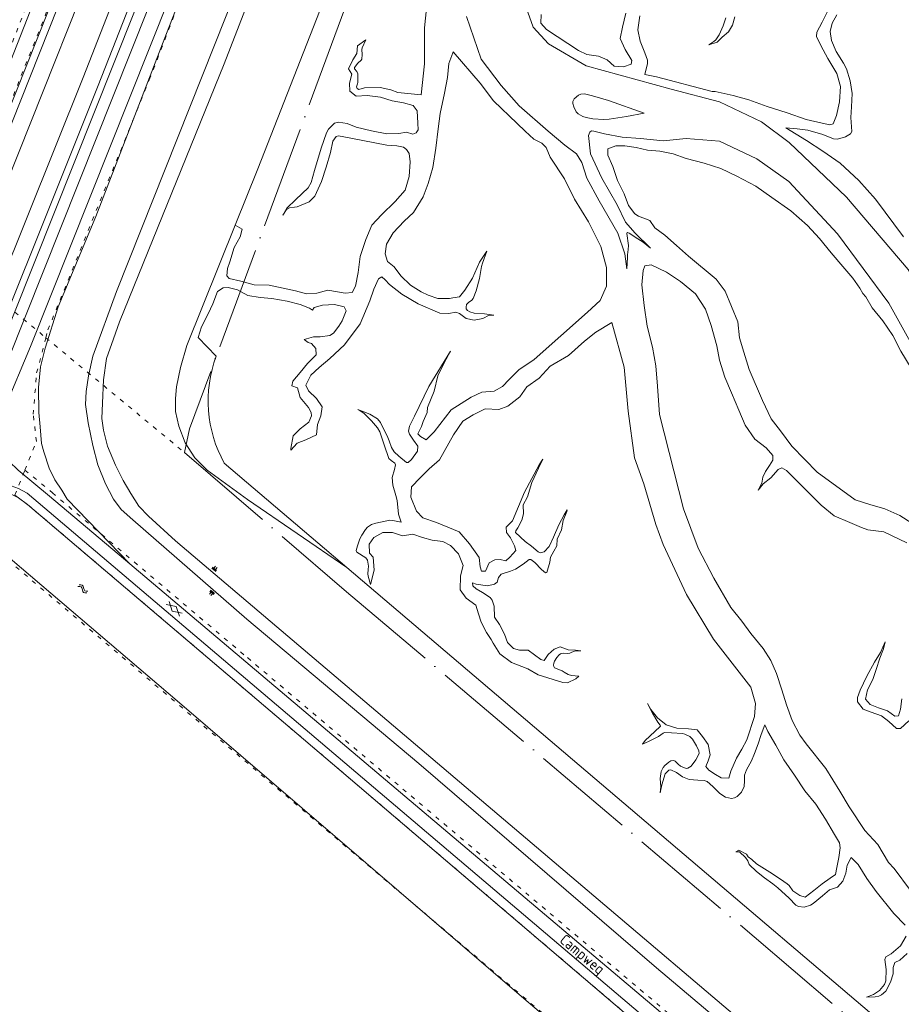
# Model space of a CAD drawing. Header units: metres. Extents: x 64961 to 73789, y 403835 to 410663.
# Tile 91 of 135: x 72092 to 72297, y 404284 to 404514. Entities that reach past the tile are written whole.
import ezdxf

# ---------------------------------------------------------------- set-up
doc = ezdxf.new("R2010")
doc.units = ezdxf.units.M
doc.linetypes.add('ACAD_ISO04W100', pattern=[30, 24, -3, 0, -3])
doc.linetypes.add('PERCEELGRENS', pattern=[2.5, 1, -1.5])
for name, color, linetype, lineweight in [('B-GEO-OG-GRENS-sectie-G', 253, 'ACAD_ISO04W100', 0), ('B-GEO-OG-GRENS_perceel-G', 253, 'PERCEELGRENS', 0), ('B-GEO-OG-OVLIJNOBJ-G', 253, 'Continuous', 0), ('B-GEO-OG-RASTER-G', 253, 'WZE_AFRASTERING', 0), ('B-GEO-OG-SLOOT_insteek-G', 253, 'Continuous', 0), ('B-GEO-OG-STRAATNAAM-T', 7, 'Continuous', 35), ('B-GEO-OG-TALUD-S', 253, 'Continuous', 0), ('B-GEO-OG-VERH_gesl-S', 253, 'Continuous', 0), ('B-GEO-OG-VERH_kntgesl-G', 253, 'Continuous', 0), ('B-GEO-OG-WATER-S', 253, 'Continuous', 0), ('T22', 7, 'Continuous', 0)]:
    doc.layers.add(name, color=color, linetype=linetype, lineweight=lineweight)
doc.styles.add('isocp', font='isocp.shx')
doc.linetypes.add('WZE_AFRASTERING', pattern='A,9,-1.72,[205,WZE.shx,S=0.155,R=0,X=0,Y=0],-3.28', length=14)

# ---------------------------------------------------------------- blocks, each defined once
blk = doc.blocks.new('S012')
at = {"color": 0}
for p, q in [((1.18, 2.05), (0, 0)), ((1.18, -2.05), (0, 0)), ((1.4, 0), (0.21, -2.05)), ((1.4, 0), (0.22, 2.05))]:
    blk.add_line(p, q, dxfattribs=at)
blk = doc.blocks.new('S04')
at = {"color": 0}
for p, q in [((0, 0.5), (0.5, 0.5)), ((0, 0.25), (1, 0.25)), ((0, 0), (0.5, 0)), ((0, -0.25), (1, -0.25)), ((0, -0.5), (0.5, -0.5))]:
    blk.add_line(p, q, dxfattribs=at)
blk = doc.blocks.new('S05')
at = {"color": 0}
for p, q in [((0.08, 0.3), (0.38, 0.59)), ((0.11, -0.19), (0.41, 0.09)), ((0.38, 0.59), (0.68, 0.71)), ((0.41, 0.09), (0.71, 0.21)), ((0.68, 0.71), (1.01, 0.62)), ((0.71, 0.21), (1.02, 0.12)), ((1.01, 0.62), (1.33, 0.37)), ((1.02, 0.12), (1.36, -0.12)), ((1.33, 0.37), (1.66, 0.13)), ((1.66, 0.13), (1.97, 0.04)), ((1.97, 0.04), (2.28, 0.16)), ((2.28, 0.16), (2.58, 0.44)), ((1.36, -0.12), (1.68, -0.37)), ((1.68, -0.37), (2, -0.46)), ((2, -0.46), (2.31, -0.33)), ((2.31, -0.33), (2.61, -0.05))]:
    blk.add_line(p, q, dxfattribs=at)

msp = doc.modelspace()

# ---------------------------------------------------------------- linework, layer by layer
at = {"layer": 'B-GEO-OG-GRENS-sectie-G'}
for points in [[(72382.775, 405570.095), (72380.867, 405540.787), (72378.805, 405513.193), (72349.383, 405274.72), (72356.136, 405259.031), (72346.124, 405192.738), (72317.91, 405011.008), (72308.967, 404975.311), (72286.188, 404876.022), (72271.539, 404818.588), (72255.954, 404762.765), (72240.531, 404714.454), (72131.155, 404418.738)], [(72129.97, 404413.24), (72131.155, 404418.738)], [(72129.97, 404413.24), (72167.83, 404380.74), (72262.87, 404300.2), (72390.26, 404191.57), (72455.97, 404135.44), (72468.55, 404125.46), (72479.1, 404118.64), (72492.06, 404113.09), (72503.77, 404108.89), (72514.77, 404107.38), (72526.26, 404106.74), (72549.49, 404107.13), (72605.919, 404107.207)]]:
    msp.add_lwpolyline(points, dxfattribs=at)
at = {"layer": 'B-GEO-OG-GRENS_perceel-G'}
for points in [[(72075.043, 404458.722), (72084.556, 404482.57), (72105.716, 404535.811), (72120.033, 404571.974), (72132.606, 404603.307), (72147.883, 404644.673), (72163.528, 404688.21), (72187.912, 404760.388), (72206.687, 404823.164), (72223.375, 404887.004), (72234.682, 404937.101), (72245.928, 404992.121), (72253.242, 405034.386), (72258.432, 405067.031), (72264.156, 405106.279), (72268.898, 405143.477), (72272.946, 405180.608), (72277.618, 405226.05), (72282.337, 405269.053), (72286.611, 405301.183), (72287.337, 405321.08), (72284.209, 405321.494)], [(72097.672, 404439.984), (72098.16, 404441.84), (72121.8, 404500.2), (72162.74, 404606.37), (72183.867, 404663.238)], [(72071.092, 404461.993), (72072.25, 404464.85), (72096.02, 404524.42), (72101.292, 404538.186)], [(72075.043, 404458.722), (72097.672, 404439.984)], [(72092.797, 404409.127), (72095.476, 404415.813), (72094.71, 404422.13), (72095.52, 404431.79), (72097.672, 404439.984)], [(72097.672, 404439.984), (72129.97, 404413.24)], [(72090.45, 404403.271), (72092.797, 404409.127)], [(72092.797, 404409.127), (72099.179, 404403.815), (72144.681, 404365.348), (72254.241, 404272.766)], [(72090.45, 404403.271), (72093.375, 404401.103), (72166.106, 404339.246), (72267.973, 404252.416), (72354.711, 404178.416), (72378.076, 404158.27), (72394.064, 404144.977), (72418.397, 404124.104), (72439.745, 404105.585), (72449.485, 404098.116), (72457.112, 404092.343), (72460.598, 404090.302), (72465.946, 404087.522), (72468.686, 404086.479), (72469.629, 404085.822), (72471.118, 404084.308), (72472.423, 404081.371), (72472.551, 404077.137)], [(72459.44, 404077.55), (72455.72, 404079.38), (72450.07, 404082.84), (72440.44, 404090.05), (72086.8, 404389.83), (72085.53, 404390.992)]]:
    msp.add_lwpolyline(points, dxfattribs=at)
at = {"layer": 'B-GEO-OG-OVLIJNOBJ-G'}
for points in [[(72117.285, 404387.203), (72102.638, 404402.361), (72101.367, 404404.409), (72099.773, 404406.849), (72098.44, 404409.53), (72097.214, 404413.408), (72096.678, 404415.349), (72096.319, 404419.221), (72096.039, 404422.519), (72095.951, 404428.345), (72096.401, 404433.19), (72097.522, 404437.581), (72100.541, 404447.18), (72109.354, 404468.273), (72125.805, 404510.992), (72152.671, 404579.674), (72179.738, 404650.153), (72209.54, 404736.164), (72231.517, 404809.969), (72259.629, 404921.096), (72276.164, 405004.275), (72282.443, 405042.803), (72298.701, 405151.253)], [(72141.835, 404466.263), (72147.114, 404479.391), (72169.968, 404537.802), (72181.594, 404569.833), (72213.915, 404660.923), (72261.181, 404801.387), (72276.373, 404859.947), (72295.306, 404940.907), (72303.038, 404982.337)], [(72256.978, 404862.573), (72237.895, 404793.591), (72219.219, 404731.551), (72202.808, 404682.255), (72186.941, 404636.846), (72173.733, 404601.908), (72145.465, 404529.614), (72114.176, 404450.817), (72108.657, 404435.659), (72107.617, 404431.137), (72107.084, 404427.462), (72106.951, 404424.417), (72107.498, 404420.168), (72108.585, 404414.861), (72109.76, 404410.309), (72111.601, 404405.916), (72113.469, 404402.332), (72115.217, 404399.898), (72117.924, 404397.501), (72144.53, 404374.298), (72184.653, 404340.685), (72240.109, 404292.942)], [(72315.484, 404233.397), (72235.722, 404301.046), (72127.943, 404392.574), (72121.586, 404398.333), (72119.38, 404400.692), (72117.515, 404403.68), (72115.726, 404406.708), (72113.936, 404410.257), (72112.015, 404414.723), (72111.085, 404418.42), (72110.713, 404421.118), (72110.845, 404424.701), (72111.135, 404430.194), (72111.85, 404435.166), (72113.407, 404439.707), (72114.833, 404443.686), (72139.254, 404503.868), (72171.665, 404587.555), (72204.537, 404676.281)], [(72186.752, 404519.936), (72186.024, 404512.288), (72185.984, 404503.904), (72185.192, 404496.672), (72179.776, 404497.184), (72178.128, 404497.824), (72175.656, 404498.368), (72172.008, 404498.336), (72170.648, 404497.923), (72170.28, 404498.112), (72170.129, 404498.565), (72170.383, 404499.201), (72170.464, 404499.52), (72170.448, 404501.6), (72170.173, 404502.125), (72169.655, 404502.765)], [(72195.784, 404514.944), (72199.232, 404505.024), (72203.872, 404498.88), (72208.08, 404494.08), (72214.84, 404488.192), (72218.712, 404484.896), (72221.416, 404482.88), (72222.704, 404480.864), (72223.824, 404477.216), (72226.768, 404471.936), (72231.12, 404464.416), (72232.704, 404459.584), (72233.2, 404456.096), (72233.336, 404458.752), (72233.388, 404459.364), (72233.529, 404460.588), (72233.552, 404461.504), (72233.208, 404464.352), (72233.295, 404464.547), (72233.376, 404464.576), (72233.736, 404464.424), (72235.752, 404463.04), (72236.968, 404462.304), (72238.72, 404460.928), (72235.112, 404464.416), (72232.904, 404466.944), (72230.904, 404470.976), (72227.336, 404477.216), (72224.704, 404482.88), (72224.248, 404487.2), (72224.536, 404487.936), (72224.952, 404488.288), (72225.48, 404488.224), (72227.976, 404487.584), (72232.104, 404486.816), (72236.392, 404486.464), (72241.656, 404485.952), (72247.008, 404486.496), (72254.816, 404485.856), (72263.552, 404481.76), (72271, 404476.48), (72282.304, 404464.224)], [(72374.056, 404366.624), (72360.872, 404373.28), (72352.688, 404378.112), (72342.432, 404384.928), (72333.584, 404391.84), (72325.504, 404401.216), (72319.152, 404412.544), (72314.84, 404423.52), (72311.584, 404432.192), (72305.672, 404444.672), (72298.824, 404455.936), (72284.416, 404472.768), (72271.048, 404485.568), (72264.608, 404490.368), (72254.776, 404495.008), (72243.544, 404498.016), (72223.672, 404503.456), (72214.952, 404508.576), (72211.352, 404512.448), (72210.136, 404515.936)], [(72213.184, 404515.392), (72213.152, 404513.408), (72214.48, 404511.936), (72221.904, 404507.04), (72223.864, 404506.08), (72226.6, 404505.696), (72228.584, 404504.832), (72230.224, 404503.392), (72232.416, 404503.2), (72234.2, 404503.808), (72234.344, 404504.672), (72232.808, 404507.232), (72231.656, 404509.824), (72232.184, 404512.448), (72232.976, 404515.744)], [(72270.584, 404492.448), (72265.928, 404493.952), (72261.616, 404495.488), (72257.992, 404496.544), (72253.816, 404497.44), (72253.112, 404497.472), (72240.136, 404500.896), (72237.4, 404501.408), (72238.048, 404503.968), (72238.026, 404504.792), (72237.36, 404506.432), (72236.296, 404509.216), (72235.76, 404511.808), (72236.24, 404515.136)], [(72256.312, 404514.624), (72255.656, 404512.768), (72254.72, 404510.656), (72253.991, 404509.517), (72253.488, 404509.088), (72252.316, 404508.359), (72254.248, 404508.928), (72255.4, 404510.112), (72256.912, 404511.36), (72257.84, 404512.928), (72258.424, 404514.848)], [(72278.88, 404483.52), (72275.08, 404485.984), (72270.248, 404488.96), (72272.904, 404488.736), (72275.392, 404488.416), (72278.944, 404487.424), (72281.432, 404486.432), (72282.344, 404486.325), (72284.224, 404486.848), (72285.364, 404487.556), (72285.648, 404488.096), (72285.472, 404491.392), (72285.584, 404493.888), (72285.76, 404496.992), (72285.304, 404499.968), (72284.472, 404502.752), (72283.744, 404504.064), (72281.992, 404506.752), (72280.936, 404509.376), (72280.608, 404511.456), (72281.08, 404513.376), (72282.208, 404515.328)], [(72280.112, 404516.288), (72278.76, 404513.6), (72277.544, 404511.264), (72277.471, 404510.245), (72278.472, 404508.16), (72280.12, 404505.152), (72282.192, 404501.664), (72283.056, 404498.592), (72282.784, 404495.072), (72282.088, 404491.872), (72281.336, 404489.92), (72280.514, 404489.647), (72278.784, 404490.08), (72275.056, 404490.944), (72270.584, 404492.448)], [(72169.655, 404502.765), (72169.664, 404503.072), (72170.48, 404504.096), (72171.252, 404504.747), (72171.368, 404504.992), (72171.432, 404506.048), (72171.397, 404507.285), (72171.488, 404507.616), (72172.328, 404509.504), (72170.4, 404508.128), (72170.176, 404506.304), (72169.24, 404504.864), (72168.28, 404502.752), (72169.056, 404501.472), (72168.512, 404499.424), (72168.6, 404497.536), (72170.032, 404496.384), (72172.616, 404496.512), (72175.696, 404496.128), (72178.416, 404495.264), (72181.128, 404494.816), (72183.344, 404494.176), (72184.248, 404492.928), (72184.472, 404490.08), (72184.493, 404488.537), (72184.072, 404487.776), (72183.288, 404487.52), (72181.792, 404487.968), (72180, 404487.68), (72177.208, 404487.584), (72173.64, 404488.256), (72170.064, 404489.088), (72167.936, 404489.952), (72165.92, 404490.304), (72165.024, 404490.048), (72163.569, 404488.663), (72163.128, 404487.808), (72161.904, 404484.224), (72160.32, 404478.976), (72159.587, 404476.194), (72158.88, 404474.976), (72155.968, 404472.224), (72153.912, 404470.24), (72152.944, 404468.576), (72153.84, 404469.92), (72154.496, 404470.335), (72155.685, 404470.452), (72156.256, 404470.56), (72159.088, 404471.68), (72160.443, 404473.033)], [(72185.272, 404419.264), (72184.456, 404417.536), (72185.08, 404416.928), (72186.4, 404416.16), (72188.264, 404418.048), (72192.2, 404423.136), (72196.896, 404426.144), (72199.392, 404427.296), (72202.28, 404427.552), (72204.208, 404428.608), (72205.728, 404430.24), (72207.968, 404432.48), (72211.568, 404434.912), (72224.032, 404445.952), (72226.984, 404448.704), (72228.448, 404452.032), (72228.464, 404456.416), (72227.128, 404461.312), (72224.264, 404467.008), (72220.984, 404472.288), (72218.64, 404477.088), (72215.288, 404482.112), (72214.408, 404484.416), (72213.392, 404485.408), (72211.52, 404486.304), (72209.44, 404488.224), (72207.632, 404490.016), (72202.128, 404495.264), (72199, 404499.392), (72192.72, 404506.688), (72192.576, 404506.496), (72191.704, 404503.968), (72191.344, 404500.736), (72190.632, 404497.088), (72189.616, 404492.288), (72189.16, 404488.736), (72188.616, 404484.224), (72187.928, 404479.712), (72186.864, 404476), (72185.704, 404472.832), (72183.392, 404469.184), (72181.272, 404467.2), (72178.704, 404464.448), (72177.096, 404461.792), (72176.8, 404459.584), (72177.36, 404457.76), (72178.912, 404456.576), (72180.44, 404454.4), (72182.704, 404452.224), (72185.248, 404450.688)], [(72237.208, 404492.384), (72233.096, 404491.616), (72229.104, 404490.976), (72227.835, 404490.898), (72225.28, 404491.104), (72223.704, 404491.358), (72222.94, 404491.604), (72221.816, 404492.224), (72221.342, 404492.704), (72220.816, 404493.856), (72220.608, 404494.681), (72220.621, 404495.11), (72220.92, 404495.712), (72221.942, 404496.578), (72222.485, 404496.819), (72223.328, 404496.864), (72225.189, 404496.444), (72228.888, 404495.328), (72237.208, 404492.384)], [(72160.443, 404473.033), (72162, 404476.448), (72163.024, 404479.808), (72164.096, 404483.2), (72164.64, 404485.888), (72165.412, 404486.919), (72165.968, 404487.072), (72168.8, 404486.592), (72177.2, 404484.928), (72179.56, 404484.8), (72181.119, 404484.439), (72181.824, 404483.904), (72182.404, 404482.979), (72182.664, 404481.024), (72182.408, 404477.6), (72181.448, 404474.464), (72179.16, 404471.744), (72175.96, 404468.64), (72173.712, 404466.272), (72172.312, 404462.912), (72171.016, 404458.944), (72170.552, 404455.232), (72169.864, 404452.032), (72169.104, 404450.528), (72167.464, 404450.432), (72163.424, 404451.104), (72160.864, 404450.4), (72158.504, 404450.208), (72155.864, 404450.976), (72149.744, 404452.256), (72146.232, 404452.32), (72143.152, 404453.216), (72140.408, 404453.792), (72139.914, 404454.471), (72140, 404456.128), (72140.592, 404457.728), (72141.56, 404461.024), (72143, 404463.552), (72143.48, 404465.344)], [(72285.944, 404453.888), (72283.552, 404456.64), (72280.848, 404459.84), (72278.104, 404463.136), (72275.376, 404466.176), (72271.464, 404469.568), (72267.024, 404472.736), (72263.312, 404475.328), (72258.888, 404477.696), (72255.096, 404479.488), (72251.216, 404480.704), (72247.056, 404481.824), (72243.992, 404482.88), (72240.888, 404483.552), (72238.008, 404483.776), (72235.408, 404484.352), (72232.712, 404484.768), (72230.624, 404484.8), (72228.792, 404484.064), (72228.736, 404482.592), (72229.96, 404479.968), (72231, 404476.704), (72232.6, 404473.536), (72233.552, 404470.848), (72235.024, 404468.928), (72235.92, 404468.352), (72238.536, 404467.328), (72239.736, 404465.632), (72242.056, 404463.904), (72244.744, 404461.504), (72247.592, 404459.008), (72254.072, 404453.632), (72256.128, 404450.848), (72259.064, 404443.68), (72259.464, 404440), (72260.52, 404436.64), (72261.752, 404432.608), (72264.864, 404425.344), (72266.84, 404421.088), (72269.072, 404418.24), (72271.68, 404414.688), (72274.752, 404411.616), (72277.624, 404408.64)], [(72297.744, 404463.552), (72291.176, 404472.32), (72287.352, 404476.672), (72282.936, 404480.736), (72278.88, 404483.52)], [(72167.879, 404386.403), (72144.674, 404402.255), (72135.257, 404409.07), (72132.396, 404411.962), (72130.166, 404415.455), (72128.707, 404419.4), (72127.903, 404422.813), (72127.903, 404425.853), (72128.126, 404428.573), (72129.09, 404433.035), (72130.53, 404438.149), (72141.835, 404466.263)], [(72282.304, 404464.224), (72294.296, 404448.032), (72303.56, 404431.392), (72310.424, 404417.12), (72315.632, 404405.408), (72324.744, 404392.704), (72332.304, 404384.352), (72340.296, 404378.048), (72349.432, 404371.872), (72358.928, 404366.4), (72369.648, 404361.024), (72380.776, 404357.728), (72397.55, 404356.348), (72405.656, 404358.208)], [(72185.248, 404450.688), (72186.848, 404449.92), (72189.12, 404449.184), (72191.8, 404449.12), (72192.616, 404449.28), (72194.168, 404449.536), (72195.424, 404451.072), (72197.176, 404453.92), (72198.84, 404457.6), (72200.528, 404460.224), (72199.536, 404457.408), (72199.315, 404456.629), (72198.824, 404453.824), (72198.048, 404450.912), (72197.336, 404449.12), (72197.065, 404448.757), (72196.277, 404448.195), (72195.808, 404447.744), (72195.679, 404447.112), (72195.747, 404446.761), (72196.04, 404446.336), (72196.533, 404446.026), (72197.584, 404445.728), (72199.984, 404445.568), (72202.152, 404445.248), (72201.056, 404445.248), (72199.576, 404444.512), (72197.56, 404444.128), (72195.752, 404444.448), (72194.168, 404445.632), (72193.288, 404445.952), (72191.648, 404445.664), (72189.544, 404445.696), (72184.544, 404447.904), (72180.712, 404450.176), (72177.832, 404452.384), (72176.832, 404453.472), (72176.032, 404454.208), (72175.256, 404453.76), (72174.208, 404451.36), (72173.256, 404448.64), (72170.968, 404443.264), (72167.368, 404438.368), (72163.904, 404435.168), (72161.392, 404433.024), (72159.488, 404431.296), (72158.304, 404428.96), (72158.968, 404427.584), (72160.8, 404425.792), (72162.144, 404423.84)], [(72240.816, 404422.112), (72240.312, 404428.672), (72239.928, 404433.44), (72239.152, 404437.76), (72237.904, 404442.656), (72237.232, 404447.552), (72236.728, 404452.32), (72237.008, 404455.712), (72237.4, 404456.736), (72238.888, 404457.024), (72242.456, 404455.328), (72245.68, 404453.152), (72249.232, 404450.272), (72251.552, 404446.656), (72252.856, 404442.816), (72254.176, 404438.144), (72254.824, 404434.752), (72256.08, 404430.784), (72257.632, 404427.104), (72259.304, 404423.072), (72260.832, 404419.616), (72263.056, 404416.32), (72265.672, 404414.304), (72267.256, 404412.512), (72267.216, 404411.424), (72266.448, 404410.176), (72265.56, 404408.8), (72264.904, 404407.424), (72264.712, 404406.08), (72263.8, 404404.448), (72265.008, 404405.888), (72266.824, 404407.296), (72268.488, 404409.28), (72269.376, 404409.632), (72270.472, 404409.024), (72272.952, 404406.56), (72275.616, 404403.776), (72278.56, 404400.928), (72281.544, 404398.464), (72285.192, 404396.896), (72287.96, 404395.68), (72289.376, 404395.2), (72293.168, 404394.72), (72298.544, 404392.128)], [(72299.544, 404432.896), (72297.128, 404436.896), (72295.28, 404440.544), (72292.92, 404443.904), (72290.448, 404447.008), (72288.968, 404449.568), (72288.224, 404450.336), (72287.552, 404451.552), (72285.944, 404453.888)], [(72162.144, 404423.84), (72161.784, 404421.76), (72161.048, 404419.744), (72160.792, 404417.312), (72158.344, 404416.16), (72156.304, 404415.424), (72154.808, 404413.76), (72154.832, 404414.144), (72155.368, 404417.088), (72156.96, 404418.752), (72158.992, 404420.32), (72159.663, 404421.809), (72159.592, 404422.56), (72158.952, 404423.744), (72157.024, 404426.016), (72156.384, 404428.288), (72155.056, 404428.768), (72155.248, 404429.824), (72157.016, 404431.904), (72158.696, 404434.016), (72160.744, 404436), (72160.68, 404437.472), (72159.632, 404438.656), (72158.824, 404438.912), (72157.896, 404439.552), (72160.064, 404440.224), (72161.688, 404440.224), (72163.88, 404440.48), (72164.736, 404441.067), (72166.008, 404442.72), (72166.816, 404443.968), (72167.725, 404446.258), (72167.272, 404447.232), (72165.016, 404447.712), (72162.2, 404447.616), (72160.256, 404447.04), (72159.896, 404446.4), (72159.168, 404446.912), (72157.016, 404447.776), (72153.92, 404448.512), (72150.392, 404449.184), (72147.68, 404449.408), (72144.792, 404449.888), (72142.376, 404451.2), (72140.155, 404451.678), (72139.016, 404451.6), (72137.728, 404450.752), (72136.624, 404447.936), (72135.512, 404445.536), (72133.976, 404442.56)], [(72247.552, 404348.736), (72249.576, 404348.512), (72250.848, 404346.976), (72252.168, 404345.056), (72252.648, 404342.656), (72252.144, 404341.312), (72251.6, 404339.968), (72252.352, 404339.136), (72253.864, 404338.112), (72255.168, 404337.344), (72257.016, 404337.248), (72257.432, 404338.88), (72258.784, 404341.888), (72260.048, 404344), (72261.152, 404346.144), (72262.96, 404351.584), (72263.216, 404354.624), (72262.088, 404358.432), (72253.392, 404369.664), (72247.096, 404380.064), (72241.696, 404391.744), (72239.968, 404396.448), (72237.136, 404405.92), (72234.952, 404412), (72233.512, 404422.88), (72232.6, 404433.12), (72229.72, 404443.52), (72226, 404441.28), (72223.336, 404439.168), (72219.568, 404435.872), (72215.336, 404433.344), (72212.728, 404430.56), (72209.864, 404428.512), (72208.256, 404426.24), (72205.456, 404424.032), (72203.296, 404423.232), (72200.168, 404423.392), (72197.32, 404421.984), (72194.904, 404420.512), (72192.792, 404417.344), (72189.496, 404411.52), (72187.08, 404409.44), (72184.984, 404407.328), (72183, 404405.184), (72182.792, 404402.816), (72184.112, 404399.552), (72185.576, 404397.984), (72188.792, 404396.864), (72194.064, 404394.688), (72196.528, 404391.904)], [(72133.976, 404442.56), (72133.216, 404440.032)], [(72172.716, 404395.781), (72173.664, 404396.416), (72174.603, 404396.747), (72177.915, 404397.395), (72178.608, 404397.376), (72180.576, 404396.992), (72179.896, 404398.816), (72179.592, 404402.016), (72179.334, 404403.215), (72178.64, 404405.608), (72178.48, 404407.392), (72178.992, 404409.216), (72179.232, 404410.368), (72179.085, 404410.752), (72178.214, 404411.315), (72177.696, 404411.84), (72176.568, 404414.976), (72175.536, 404418.048), (72175.042, 404418.971), (72173.632, 404420.576), (72171.809, 404422.379), (72170.76, 404423.072), (72170.44, 404423.233), (72173.208, 404422.176), (72175.036, 404421.042), (72175.712, 404420.224), (72177.456, 404416.704), (72177.763, 404415.943), (72178.325, 404414.396), (72178.952, 404413.344), (72180.024, 404412.384), (72181.816, 404410.848), (72182.18, 404410.846), (72182.944, 404411.584), (72184.376, 404413.504), (72184.448, 404414.72), (72183.432, 404416.096), (72182.471, 404417.487), (72182.272, 404418.208), (72182.508, 404419.376), (72183.624, 404421.728), (72186.992, 404428.64), (72192.072, 404436.896), (72190.552, 404434.112), (72189.08, 404431.104), (72188.264, 404427.552), (72186.72, 404423.712), (72186.632, 404422.56), (72185.648, 404420.448), (72185.272, 404419.264)], [(72196.528, 404391.904), (72198.712, 404388.736), (72199.008, 404386.56), (72199.312, 404385.504), (72200.2, 404385.568), (72201.096, 404387.456), (72202.384, 404388.192), (72203.64, 404388.224), (72204.992, 404387.904), (72205.928, 404388.8), (72207.336, 404390.368), (72206.984, 404391.456), (72206.032, 404393.312), (72205.136, 404394.528), (72205.064, 404395.776), (72206.504, 404397.312), (72209.336, 404404), (72212.744, 404410.304), (72213.568, 404411.648), (72212.616, 404409.568), (72211, 404406.208), (72209.984, 404402.88), (72208.984, 404400.992), (72209.088, 404398.912), (72208.712, 404397.44), (72207.744, 404395.616), (72207.296, 404394.944), (72207.192, 404394.56), (72209.472, 404392.48), (72210.976, 404391.328), (72212.496, 404390.016), (72212.941, 404389.824), (72213.92, 404390.016), (72215.056, 404391.264), (72216.08, 404393.472), (72217.312, 404396.352), (72218.544, 404398.656), (72219.304, 404399.808), (72219.2, 404399.456), (72218.328, 404397.376), (72217.928, 404395.136), (72216.928, 404392.992), (72216.872, 404391.456), (72216.152, 404390.176), (72215.392, 404388.768), (72215.232, 404387.616), (72214.552, 404385.184), (72214.188, 404385.144), (72213.304, 404385.952), (72211.696, 404387.52)], [(72286.496, 404402.208), (72289.912, 404401.12), (72293.352, 404400.064), (72296.856, 404398.528), (72299.68, 404396.768)], [(72246.44, 404400.064), (72249.872, 404390.88), (72253.488, 404383.904), (72257.424, 404377.056), (72259.984, 404373.888), (72262.152, 404371.008), (72264.968, 404367.456), (72266.76, 404364.704), (72268.088, 404361.664), (72269.376, 404357.856), (72270.472, 404354.368), (72271.744, 404350.688), (72273.568, 404347.264), (72275.016, 404345.28), (72279.616, 404339.488), (72282.904, 404334.208), (72285.064, 404330.528), (72288.72, 404325.024), (72291.76, 404321.728), (72294.232, 404317.568), (72295.56, 404316.16), (72299.368, 404311.04)], [(72218.08, 404362.24), (72218.556, 404361.976), (72219.501, 404361.414), (72220.264, 404361.184), (72221.976, 404361.024), (72221.28, 404360.384), (72219.328, 404359.505), (72218.28, 404359.584), (72212.48, 404361.344), (72210.104, 404362.752), (72206.312, 404364.256), (72203.592, 404366.272), (72201.984, 404368.736), (72201.56, 404369.568), (72200.448, 404371.232), (72199.208, 404373.664), (72198.592, 404375.552), (72197.984, 404377.568), (72195.728, 404379.232), (72194.352, 404381.152), (72194.424, 404384.448), (72195.048, 404386.88), (72193.944, 404389.6), (72192.08, 404391.488), (72190.248, 404392.448), (72187.776, 404392.8), (72185.536, 404393.408), (72183.24, 404394.176), (72180.848, 404393.76), (72178.552, 404394.528), (72176.264, 404394.528), (72174.16, 404393.376), (72173.064, 404391.808), (72173.128, 404389.76), (72174.024, 404388.8), (72174.224, 404385.76), (72173.402, 404382.381), (72172.848, 404384.384), (72172.78, 404384.892), (72172.881, 404385.936), (72172.912, 404386.72), (72172.692, 404388.096), (72172.304, 404388.608), (72170.232, 404389.984), (72170.047, 404390.386), (72170.344, 404391.456), (72170.934, 404393.112), (72171.344, 404393.92), (72172.203, 404395.223), (72172.716, 404395.781)], [(72211.696, 404387.52), (72210.802, 404388.241), (72210.376, 404388.224), (72208.992, 404387.136), (72207.184, 404385.984), (72206.08, 404385.504), (72203.88, 404384.864), (72203.288, 404384.064), (72202.952, 404382.976), (72202.32, 404382.464), (72200.664, 404382.144), (72198.048, 404382.528), (72197.168, 404382.784), (72197.272, 404382.112), (72198.056, 404381.408), (72199.488, 404380.544), (72201.28, 404379.36), (72201.745, 404378.782), (72202.208, 404377.344), (72202.336, 404374.816), (72203.512, 404373.056), (72204.632, 404370.816), (72205.392, 404368.864), (72206.736, 404367.52), (72208.168, 404367.072), (72210.176, 404367.136), (72213.12, 404364.896), (72213.936, 404364.704), (72214.84, 404366.08), (72216.24, 404367.36), (72217.632, 404367.84), (72219.536, 404367.168), (72221.216, 404367.072), (72222.425, 404366.914), (72221.336, 404366.944), (72221.005, 404366.895), (72220.376, 404366.6), (72219.904, 404366.4), (72219.428, 404366.346), (72218.434, 404366.396), (72217.951, 404366.331), (72217.72, 404366.24), (72217.4, 404366.014), (72216.896, 404365.408), (72216.355, 404364.541), (72216.16, 404364.096), (72216.079, 404363.57), (72216.127, 404363.302), (72216.352, 404363.008), (72218.08, 404362.24)], [(72297.336, 404355.776), (72297.008, 404353.312), (72296.552, 404351.776), (72295.696, 404351.712), (72293.984, 404352.96), (72291.896, 404353.632), (72289.976, 404354.4), (72288.84, 404355.68), (72289.336, 404357.856), (72290.568, 404360.224), (72291.368, 404362.56), (72292.24, 404365.248), (72293.072, 404367.424), (72293.488, 404369.056), (72292.376, 404366.592), (72290.952, 404364.32), (72289.168, 404361.056), (72287.656, 404357.792), (72287, 404356.032), (72287.029, 404355.031), (72288.352, 404353.312), (72290.2, 404352.608), (72292.568, 404351.776), (72294.344, 404350.464), (72296.064, 404348.832), (72297.046, 404348.798), (72299.008, 404350.592)], [(72249.736, 404336.8), (72247.728, 404336.896), (72246.176, 404337.568), (72244.808, 404338.592), (72243.472, 404339.2), (72242.985, 404339.07), (72242.168, 404338.208), (72241.328, 404335.68), (72240.936, 404333.803), (72241.144, 404335.2), (72240.936, 404337.184), (72241.184, 404338.752), (72241.673, 404339.759), (72242.064, 404340.224), (72242.98, 404341.003), (72243.462, 404341.259), (72244.144, 404341.344), (72244.499, 404341.162), (72245.175, 404340.47), (72245.744, 404340), (72247.024, 404339.488), (72247.426, 404339.558), (72248.208, 404340.064), (72249.32, 404341.536), (72250.056, 404343.008), (72250.013, 404343.598), (72249.44, 404344.8), (72248.507, 404346.304), (72247.864, 404346.944), (72246.757, 404347.535), (72246.16, 404347.648), (72243.632, 404347.808), (72241.976, 404347.872), (72241.633, 404347.769), (72240.576, 404346.976), (72238.256, 404345.824), (72236.83, 404345.166), (72237.504, 404346.016), (72238.576, 404347.04), (72240.992, 404349.28), (72241.044, 404349.379), (72241.002, 404349.603), (72240.432, 404350.336), (72239.2, 404352.416), (72238.016, 404354.688), (72238.8, 404353.28), (72240.336, 404351.328), (72242.384, 404349.664), (72244.872, 404348.896), (72247.552, 404348.736)], [(72260.846, 404318.756), (72259.464, 404320.032), (72258.59, 404320.071), (72259.32, 404320.448), (72261.08, 404319.52), (72261.536, 404318.88), (72262.368, 404318.24), (72263.472, 404317.28), (72266.536, 404315.264), (72269.072, 404313.632), (72270.568, 404312.608), (72271.032, 404312.192), (72271.928, 404310.976), (72273.528, 404309.824), (72274.76, 404309.504), (72276.816, 404311.008), (72278.76, 404312.576), (72280.616, 404313.92), (72281.856, 404314.784), (72282.16, 404316.416), (72282.648, 404318.752), (72282.992, 404320.992), (72282.84, 404322.176), (72281.656, 404324.096), (72279.568, 404327.68), (72277.32, 404331.136), (72274.712, 404334.24), (72272.32, 404337.92), (72269.848, 404341.472), (72267.96, 404344.928), (72266.088, 404348.128), (72265.409, 404349.708), (72264.536, 404347.392), (72263.848, 404345.248), (72263.008, 404343.008), (72262.28, 404341.248), (72261.128, 404339.2), (72260.68, 404337.92), (72260.664, 404336.608), (72260.6, 404335.264), (72259.968, 404333.952), (72258.912, 404332.959), (72258.288, 404332.64), (72257.601, 404332.489), (72256.216, 404332.768), (72254.864, 404333.664), (72253.224, 404335.296), (72251.956, 404336.416), (72251.208, 404336.704), (72249.736, 404336.8)], [(72298.112, 404302.944), (72295.496, 404305.632), (72291.36, 404310.784), (72289.176, 404313.856), (72287.12, 404317.12), (72285.52, 404318.72), (72284.568, 404316.928), (72284.272, 404315.104), (72283.6, 404313.216), (72282.344, 404311.808), (72280.448, 404311.168), (72278.864, 404309.792), (72276.688, 404307.968), (72276.02, 404307.57), (72274.544, 404307.168), (72273.236, 404307.258), (72272.624, 404307.584), (72271.088, 404309.248), (72268.408, 404311.616), (72267.232, 404312.544), (72265.296, 404313.952), (72263.424, 404315.424), (72261.728, 404317.12), (72261.408, 404317.952), (72260.846, 404318.756)], [(72298.576, 404296.288), (72296.896, 404294.752), (72295.736, 404294.208), (72295.304, 404293.088), (72295.312, 404291.616), (72294.712, 404289.664), (72293.6, 404287.552), (72292.589, 404286.656), (72292.013, 404286.362), (72291.088, 404286.176), (72289.099, 404286.146), (72290.72, 404286.784), (72292.168, 404287.712), (72293.292, 404289.095), (72293.6, 404289.92), (72293.728, 404292.608), (72293.416, 404294.944), (72293.592, 404295.52), (72294.864, 404296.224), (72297.056, 404298.08), (72298.36, 404300.352)], [(72240.109, 404292.942), (72292.408, 404248.79), (72331.788, 404214.976), (72356.949, 404193.853), (72390.278, 404165.367), (72412.885, 404145.808), (72442.338, 404120.844), (72458.877, 404107.039), (72463.964, 404103.303), (72467.845, 404101.277), (72473.575, 404097.741), (72478.576, 404095.263), (72482.704, 404093.483), (72486.261, 404092.194), (72490.688, 404090.878), (72498.145, 404089.161), (72506.184, 404087.722), (72516.808, 404086.792), (72528.249, 404086.681), (72550.905, 404086.688), (72581.711, 404086.256)]]:
    msp.add_lwpolyline(points, dxfattribs=at)
at = {"layer": 'B-GEO-OG-RASTER-G'}
msp.add_lwpolyline([(72139.292, 404410.73, -0.2205996), (72137.413, 404435.657)], format="xyb", dxfattribs=at)
for points in [[(72167.879, 404386.403), (72139.292, 404410.73)], [(72370.591, 404213.9), (72167.879, 404386.403)]]:
    msp.add_lwpolyline(points, dxfattribs=at)
at = {"layer": 'B-GEO-OG-SLOOT_insteek-G'}
for points in [[(72344.586, 405621.328), (72345.511, 405621.297), (72342.845, 405597.292), (72339.19, 405566.284), (72332.193, 405509.148), (72321.23, 405415.459), (72311.316, 405333.033), (72304.121, 405272.858), (72292.545, 405178.169), (72285.283, 405122.329), (72274.242, 405047.932), (72262.862, 404982.117), (72249.44, 404917.398), (72235.773, 404860.224), (72208.869, 404764.801), (72175.768, 404665.948), (72136.975, 404563.011), (72071.48, 404398.689), (72041.246, 404322.973), (72000, 404220.061)], [(72277.859, 405207.19), (72272.284, 405153.255), (72263.857, 405092.407), (72255.106, 405035.993), (72241.904, 404964.669), (72238.359, 404947.119), (72231.767, 404915.742), (72223.247, 404879.925), (72214.262, 404845.205), (72201.613, 404799.65), (72184.73, 404744.584), (72158.621, 404668.159), (72133.195, 404600.533), (72111.38, 404544.644), (72085.276, 404479.184), (72058.353, 404411.962), (72027.996, 404335.952), (72000.264, 404266.775), (72000, 404266.112)], [(72000, 404270.377), (72035.668, 404360.214), (72082.726, 404477.432), (72121.801, 404575.513), (72143.88, 404634.047), (72166.887, 404697.023), (72192.005, 404773.698)], [(72000, 404223.862), (72020.279, 404274.599), (72052.466, 404354.584), (72075.962, 404414.289), (72109.878, 404498.86), (72158.274, 404622.343), (72180.871, 404684.457)], [(72267.973, 404252.416), (72166.106, 404339.246), (72093.375, 404401.103), (72091.277, 404402.658), (72088.807, 404403.853), (72087.352, 404404.182), (72086.329, 404404.258), (72085.236, 404404.178), (72084.188, 404403.926), (72083.384, 404403.299), (72082.769, 404402.295), (72080.13, 404393.826), (72053.243, 404327.682), (72039.028, 404292.398), (72034.284, 404280.136)], [(72037.413, 404272.734), (72059.114, 404327.079), (72083.808, 404391.196), (72084.312, 404392.1), (72085.065, 404392.033), (72128.271, 404355.267), (72209.199, 404285.797), (72291.252, 404216.101)]]:
    msp.add_lwpolyline(points, dxfattribs=at)
at = {"layer": 'B-GEO-OG-VERH_kntgesl-G'}
for points in [[(72289.571, 405199.038), (72275.44, 405091.701), (72259.89, 404996.568), (72252.518, 404958.637), (72248.139, 404936.835), (72229.624, 404858.027), (72203.993, 404767.058), (72191.618, 404728.939), (72191.261, 404726.213), (72190.999, 404721.971), (72190.594, 404718.993), (72190.245, 404717.036), (72189.927, 404715.793), (72181.645, 404691.392), (72181.086, 404689.909), (72179.991, 404687.866), (72176.797, 404682.32), (72174.094, 404677.561), (72148.005, 404607.158), (72106.344, 404500.726), (72073.746, 404419.436), (72032.048, 404315.003), (72000, 404234.883)], [(72000, 404279.404), (72030.829, 404356.97), (72071.994, 404460.267), (72097.276, 404524.599), (72110.707, 404557.737), (72144.571, 404646.193), (72170.976, 404720.917), (72198.438, 404809.244), (72211.428, 404856.466), (72218.163, 404883.097), (72226.004, 404916.022), (72235.696, 404962.541), (72247.779, 405027.64), (72259.773, 405104.191), (72269.436, 405178.012)], [(72296.245, 405154.333), (72288.035, 405095.73), (72278.894, 405035.157), (72269.23, 404980.736), (72258.875, 404930.243), (72245.62, 404872.854), (72223.596, 404791.218), (72197.891, 404710.268), (72173.614, 404641.262), (72135.806, 404542.768), (72094.082, 404437.988), (72088.091, 404423.601), (72087.642, 404421.256), (72087.371, 404419.303), (72087.36, 404417.571), (72087.512, 404416.096), (72087.867, 404414.359), (72088.334, 404412.722), (72089.144, 404411.156), (72091.241, 404409.12), (72098.533, 404403.051), (72117.285, 404387.203)], [(72291.828, 405149.86), (72279.983, 405066.85), (72268.487, 404997.553), (72265.377, 404980.824), (72262.181, 404964.053), (72255.099, 404929.888), (72242.008, 404873.235), (72227.44, 404818.008), (72201.316, 404731.906), (72167.873, 404636.464), (72129.857, 404537.847), (72088.803, 404434.689), (72073.96, 404399.727), (72041.025, 404317.174), (72011.787, 404244.111), (72000, 404214.789)], [(72273.478, 405132.758), (72268.834, 405098.822), (72264.307, 405068.405), (72257.836, 405027.909), (72251.36, 404992.078), (72245.52, 404962.318), (72234.152, 404908.196), (72210.863, 404816.855), (72184.185, 404729.655), (72150.434, 404634.221), (72117.029, 404547.86), (72085.449, 404468.591), (72053.411, 404388.746), (72029.575, 404328.856), (72003.307, 404263.14), (72000, 404258.819)], [(72272.348, 404251.698), (72093.313, 404403.736), (72091.251, 404404.85), (72089.611, 404405.461), (72088.036, 404405.92), (72086.325, 404405.893), (72084.367, 404405.78), (72082.735, 404405.179), (72081.407, 404404.205), (72080.163, 404403.022), (72077.639, 404398.097), (72029.097, 404274.897)], [(72581.711, 404086.256), (72566.392, 404085.409), (72539.008, 404083.114), (72498.793, 404082.284), (72490.485, 404083.516), (72485.984, 404084.73), (72481.746, 404086.29), (72476.034, 404088.8), (72470.953, 404091.315), (72459.574, 404098.29), (72452.852, 404103.051), (72445.015, 404109.171), (72432.254, 404119.428), (72410.978, 404137.633), (72334.915, 404202.61), (72253.546, 404272.044), (72117.285, 404387.203)]]:
    msp.add_lwpolyline(points, dxfattribs=at)
at = {"layer": 'T22'}
for points in [[(72143.48, 404465.344), (72141.835, 404466.263)], [(72133.216, 404440.032), (72137.413, 404435.657)], [(72240.816, 404422.112), (72246.44, 404400.064)], [(72277.624, 404408.64), (72286.496, 404402.208)]]:
    msp.add_lwpolyline(points, dxfattribs=at)

# ---------------------------------------------------------------- block references
at = {"layer": 'B-GEO-OG-TALUD-S'}
for p, rotation in [((72136.798, 404385.732), 51.20948618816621), ((72136.644, 404380.767), 229.351077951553)]:
    msp.add_blockref('S04', p, dxfattribs=dict(at, rotation=rotation))
at = {"layer": 'B-GEO-OG-VERH_gesl-S', "rotation": 228.1618507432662}
msp.add_blockref('S012', (72128.072, 404377.276), dxfattribs=at)
at = {"layer": 'B-GEO-OG-WATER-S', "rotation": 321.8234624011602}
msp.add_blockref('S05', (72105.18, 404382.144), dxfattribs=at)

# ---------------------------------------------------------------- texts
at = {"layer": 'B-GEO-OG-STRAATNAAM-T', "style": 'isocp'}
msp.add_text('Campweg', height=2.5, rotation=320.19443, dxfattribs=at).set_placement((72217.314, 404299.099))

doc.saveas('drawing.dxf')
